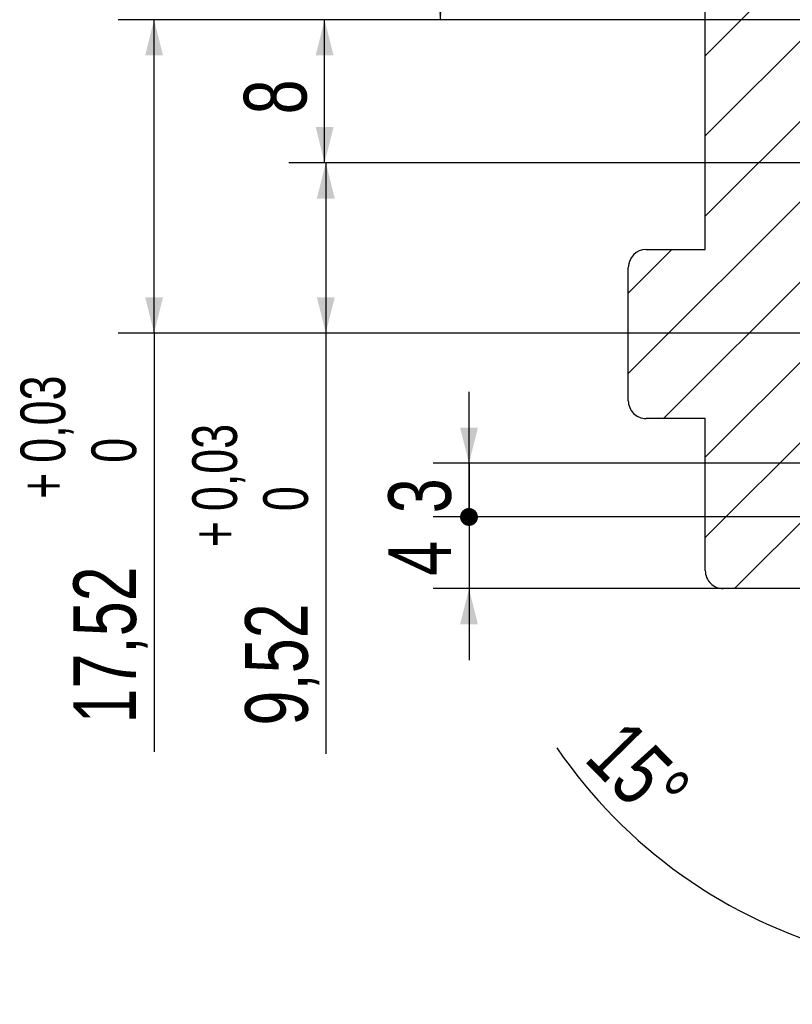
# Model space of a CAD drawing. Header units: millimetres. Extents: x 8 to 586, y 8 to 412.
# Tile 5 of 7: x 219 to 263, y 290 to 345. Entities that reach past the tile are written whole.
import ezdxf

# ---------------------------------------------------------------- set-up
doc = ezdxf.new("R2010")
doc.units = ezdxf.units.MM
doc.layers.add('DIMENSIONS', color=2, linetype='Continuous')
doc.layers.add('HATCH', color=3, linetype='Continuous')
doc.layers.add('OUTLINE', color=7, linetype='Continuous', lineweight=25)
doc.styles.add('SLDTEXTSTYLE1', font='TXT', dxfattribs={"width": 0.75})
doc.dimstyles.new('SLDDIMSTYLE11', dxfattribs={"dimtxt": 3.5, "dimasz": 2, "dimexe": 0, "dimexo": 0.0625, "dimgap": 0.875, "dimtad": 1, "dimrnd": 1e-09, "dimzin": 12, "dimdsep": 46, "dimtxsty": 'SLDTEXTSTYLE1', "dimsah": 1, "dimcen": 0.09, "dimadec": 0, "dimazin": 3, "dimtol": 1, "dimtp": 0.03, "dimtfac": 1, "dimtofl": 0, "dimtmove": 0, "dimatfit": 3, "dimfxl": 0, "dimfrac": 2, "dimtolj": 1, "dimarcsym": 0})
doc.dimstyles.new('SLDDIMSTYLE12', dxfattribs={"dimtxt": 3.5, "dimasz": 1, "dimexe": 0, "dimexo": 0.0625, "dimgap": 0.875, "dimtad": 1, "dimrnd": 1e-09, "dimzin": 12, "dimdsep": 46, "dimtxsty": 'SLDTEXTSTYLE1', "dimblk1": 'DOT', "dimsah": 1, "dimcen": 0.09, "dimadec": 0, "dimazin": 3, "dimtfac": 1, "dimtmove": 0, "dimatfit": 0, "dimldrblk": 'DOT', "dimfxl": 0, "dimfrac": 2, "dimtolj": 1, "dimtzin": 12, "dimarcsym": 0})
doc.dimstyles.new('SLDDIMSTYLE15', dxfattribs={"dimtxt": 3.5, "dimasz": 2, "dimexe": 0, "dimexo": 0.0625, "dimgap": 0.875, "dimtad": 1, "dimrnd": 1e-09, "dimzin": 12, "dimdsep": 46, "dimtxsty": 'SLDTEXTSTYLE1', "dimblk2": 'DOT', "dimsah": 1, "dimcen": 0.09, "dimadec": 0, "dimazin": 3, "dimtfac": 1, "dimtmove": 0, "dimatfit": 0, "dimfxl": 0, "dimfrac": 2, "dimtolj": 1, "dimtzin": 12, "dimarcsym": 0})
doc.dimstyles.new('SLDDIMSTYLE16', dxfattribs={"dimtxt": 3.5, "dimasz": 2, "dimexe": 0, "dimexo": 0.0625, "dimgap": 0.875, "dimtad": 1, "dimdec": 1, "dimrnd": 1e-09, "dimzin": 12, "dimdsep": 46, "dimtxsty": 'SLDTEXTSTYLE1', "dimsah": 1, "dimcen": 0.09, "dimadec": 0, "dimazin": 3, "dimtfac": 1, "dimtofl": 0, "dimtmove": 0, "dimatfit": 3, "dimfxl": 0, "dimfrac": 2, "dimtolj": 1, "dimtzin": 12, "dimarcsym": 0})
doc.dimstyles.new('SLDDIMSTYLE17', dxfattribs={"dimtxt": 3.5, "dimasz": 2, "dimexe": 0, "dimexo": 0.0625, "dimgap": 0.875, "dimtad": 1, "dimrnd": 1e-09, "dimzin": 12, "dimdsep": 46, "dimtxsty": 'SLDTEXTSTYLE1', "dimsah": 1, "dimcen": 0.09, "dimadec": 0, "dimazin": 3, "dimtol": 1, "dimtm": 0.05, "dimtfac": 1, "dimtofl": 0, "dimtmove": 0, "dimatfit": 3, "dimfxl": 0, "dimfrac": 2, "dimtolj": 1, "dimarcsym": 0})
doc.dimstyles.new('SLDDIMSTYLE6', dxfattribs={"dimtxt": 3.5, "dimasz": 2, "dimexe": 0, "dimexo": 0.0625, "dimgap": 0.875, "dimtad": 1, "dimdec": 4, "dimzin": 12, "dimdsep": 46, "dimtxsty": 'SLDTEXTSTYLE1', "dimsah": 1, "dimcen": 0.09, "dimazin": 3, "dimtfac": 1, "dimtofl": 0, "dimtmove": 0, "dimatfit": 3, "dimfxl": 0, "dimfrac": 2, "dimtolj": 1, "dimtzin": 12, "dimarcsym": 0})

# ---------------------------------------------------------------- blocks, each defined once
blk = doc.blocks.new('_D_12')
at = {"layer": 'DIMENSIONS'}
for p, q in [((294.4029050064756, 337.0265909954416), (234.500493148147, 337.0265909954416)), ((236.500493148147, 337.0265909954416), (236.500493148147, 327.5065909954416)), ((264.641033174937, 327.5065909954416), (234.500493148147, 327.5065909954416)), ((236.500493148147, 327.5065909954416), (236.500493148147, 303.9771874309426))]:
    blk.add_line(p, q, dxfattribs=at)
for points in [[(236.500493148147, 337.0265909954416), (236.000493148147, 335.0265909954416), (237.000493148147, 335.0265909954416)], [(236.500493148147, 327.5065909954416), (237.000493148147, 329.5065909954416), (236.000493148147, 329.5065909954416)]]:
    blk.add_solid(points, dxfattribs=at)
at = {"layer": 'DIMENSIONS', "attachment_point": 1, "rotation": 90.00000000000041, "style": 'SLDTEXTSTYLE1'}
for s, insert, char_height in [('0,03', (229.0344828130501, 317.5517555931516), 2.5), ('0', (233.0006018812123, 317.5517555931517), 2.5), ('+', (229.0344828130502, 315.5335813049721), 2.5), ('9,52', (231.9887562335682, 305.5646874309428), 3.5)]:
    blk.add_mtext(s, dxfattribs=dict(at, insert=insert, char_height=char_height))
blk = doc.blocks.new('_Dot')
at = {"color": 0, "linetype": 'ByBlock', "lineweight": -2}
blk.add_line((-0.5, 0), (-1, 0), dxfattribs=at)
at = {"color": 0, "linetype": 'ByBlock', "const_width": 0.5}
blk.add_lwpolyline([(-0.25, 0, 1), (0.25, 0, 1)], format="xyb", close=True, dxfattribs=at)
blk = doc.blocks.new('_D_13')
at = {"layer": 'DIMENSIONS'}
for p, q in [((244.500493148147, 317.2265909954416), (244.500493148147, 321.2265909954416)), ((294.4029050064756, 317.2265909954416), (242.500493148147, 317.2265909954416)), ((244.500493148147, 317.2265909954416), (244.500493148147, 313.2265909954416)), ((294.4029050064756, 313.2265909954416), (242.500493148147, 313.2265909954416)), ((244.500493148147, 313.2265909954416), (244.500493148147, 309.2265909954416))]:
    blk.add_line(p, q, dxfattribs=at)
blk.add_solid([(244.500493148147, 313.2265909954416), (244.000493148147, 311.2265909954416), (245.000493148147, 311.2265909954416)], dxfattribs=at)
at = {"layer": 'DIMENSIONS', "rotation": 270.0000000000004}
blk.add_blockref('_Dot', (244.500493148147, 317.2265909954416, -30.25000000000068), dxfattribs=at)
at = {"layer": 'DIMENSIONS', "insert": (239.988756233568, 313.9347376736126), "char_height": 3.5, "attachment_point": 1, "rotation": 90.00000000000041, "style": 'SLDTEXTSTYLE1'}
blk.add_mtext('4', dxfattribs=at)
blk = doc.blocks.new('_D_15')
at = {"layer": 'DIMENSIONS'}
for p, q in [((272.7529050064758, 319.2265909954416), (272.7529050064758, 289.9817669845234)), ((271.6902383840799, 316.2606651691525), (264.9249685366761, 291.0123343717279))]:
    blk.add_line(p, q, dxfattribs=at)
for radius, start, end in [(28.24482401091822, 214.2605817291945, 255.0000000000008), (28.24482401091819, 255.0000000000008, 270.0000000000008)]:
    blk.add_arc((272.7529050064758, 320.2265909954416), radius, start, end, dxfattribs=at)
for points in [[(265.4426066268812, 292.9441860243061), (267.2792825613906, 292.0079053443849), (267.5038057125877, 292.9823740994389)], [(272.7529050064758, 291.9817669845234), (270.7718233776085, 292.5521314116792), (270.7364850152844, 291.5527560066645)]]:
    blk.add_solid(points, dxfattribs=at)
at = {"layer": 'DIMENSIONS', "insert": (253.3609253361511, 306.0988530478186), "char_height": 3.5, "attachment_point": 1, "rotation": 314.50836555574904, "style": 'SLDTEXTSTYLE1'}
blk.add_mtext('15°', dxfattribs=at)
blk = doc.blocks.new('_D_21')
at = {"layer": 'DIMENSIONS'}
for p, q in [((244.5004931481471, 320.2265909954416), (244.5004931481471, 324.2265909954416)), ((271.7529050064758, 320.2265909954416), (242.5004931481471, 320.2265909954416)), ((244.5004931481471, 320.2265909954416), (244.5004931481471, 317.2265909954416)), ((295.2029050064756, 317.2265909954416), (242.5004931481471, 317.2265909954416)), ((244.5004931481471, 317.2265909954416), (244.5004931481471, 313.2265909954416))]:
    blk.add_line(p, q, dxfattribs=at)
blk.add_solid([(244.5004931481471, 320.2265909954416), (245.0004931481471, 322.2265909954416), (244.0004931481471, 322.2265909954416)], dxfattribs=at)
at = {"layer": 'DIMENSIONS', "rotation": 90.0000000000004}
blk.add_blockref('_Dot', (244.5004931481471, 317.2265909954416, -2.175721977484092), dxfattribs=at)
at = {"layer": 'DIMENSIONS', "insert": (239.9887562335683, 317.4347376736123), "char_height": 3.5, "attachment_point": 1, "rotation": 90.00000000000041, "style": 'SLDTEXTSTYLE1'}
blk.add_mtext('3', dxfattribs=at)
blk = doc.blocks.new('_D_22')
at = {"layer": 'DIMENSIONS'}
for p, q in [((281.8660083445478, 345.0265909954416), (234.4325852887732, 345.0265909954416)), ((236.4325852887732, 337.0265909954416), (236.4325852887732, 345.0265909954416)), ((263.6529050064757, 337.0265909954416), (234.4325852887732, 337.0265909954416))]:
    blk.add_line(p, q, dxfattribs=at)
for points in [[(236.4325852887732, 345.0265909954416), (235.9325852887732, 343.0265909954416), (236.9325852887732, 343.0265909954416)], [(236.4325852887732, 337.0265909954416), (236.9325852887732, 339.0265909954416), (235.9325852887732, 339.0265909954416)]]:
    blk.add_solid(points, dxfattribs=at)
at = {"layer": 'DIMENSIONS', "insert": (231.9208483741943, 339.7347376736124), "char_height": 3.5, "attachment_point": 1, "rotation": 90, "style": 'SLDTEXTSTYLE1'}
blk.add_mtext('8', dxfattribs=at)
blk = doc.blocks.new('_D_23')
at = {"layer": 'DIMENSIONS'}
for p, q in [((273.9029050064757, 364.0265909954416), (240.9029050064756, 364.0265909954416)), ((242.9029050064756, 345.0265909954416), (242.9029050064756, 364.0265909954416)), ((281.8660083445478, 345.0265909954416), (240.9029050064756, 345.0265909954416))]:
    blk.add_line(p, q, dxfattribs=at)
for points in [[(242.9029050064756, 364.0265909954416), (242.4029050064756, 362.0265909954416), (243.4029050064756, 362.0265909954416)], [(242.9029050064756, 345.0265909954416), (243.4029050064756, 347.0265909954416), (242.4029050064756, 347.0265909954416)]]:
    blk.add_solid(points, dxfattribs=at)
at = {"layer": 'DIMENSIONS', "attachment_point": 1, "rotation": 89.99999999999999, "style": 'SLDTEXTSTYLE1'}
for s, insert, char_height in [('0,05', (239.4030137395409, 355.3490154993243), 2.5), ('0', (235.4368946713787, 355.3490154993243), 2.5), ('-', (239.4030137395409, 353.7873330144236), 2.5), ('19', (238.3911680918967, 347.2393554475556), 3.5)]:
    blk.add_mtext(s, dxfattribs=dict(at, insert=insert, char_height=char_height))
blk = doc.blocks.new('_D_24')
at = {"layer": 'DIMENSIONS'}
for p, q in [((281.8660083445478, 345.0265909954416), (224.9029050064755, 345.0265909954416)), ((226.9029050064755, 327.5065909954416), (226.9029050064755, 345.0265909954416)), ((263.6529050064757, 327.5065909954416), (224.9029050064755, 327.5065909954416)), ((226.9029050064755, 327.5065909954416), (226.9029050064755, 304.09223811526))]:
    blk.add_line(p, q, dxfattribs=at)
for points in [[(226.9029050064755, 345.0265909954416), (226.4029050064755, 343.0265909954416), (227.4029050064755, 343.0265909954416)], [(226.9029050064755, 327.5065909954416), (227.4029050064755, 329.5065909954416), (226.4029050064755, 329.5065909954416)]]:
    blk.add_solid(points, dxfattribs=at)
at = {"layer": 'DIMENSIONS', "attachment_point": 1, "rotation": 90, "style": 'SLDTEXTSTYLE1'}
for s, insert, char_height in [('0,03', (219.4368946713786, 320.2542092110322), 2.5), ('0', (223.4030137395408, 320.2542092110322), 2.5), ('+', (219.4368946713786, 318.2360349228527), 2.5), ('17,52', (222.3911680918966, 305.67973811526), 3.5)]:
    blk.add_mtext(s, dxfattribs=dict(at, insert=insert, char_height=char_height))

msp = doc.modelspace()

# ---------------------------------------------------------------- hatches: boundary and pattern name
at = {"layer": 'HATCH'}
h = msp.add_hatch(dxfattribs=at)
h.set_pattern_fill('ANSI31', color=256, angle=2.8e-322, style=0)
h.set_pattern_definition([(45, (0, 0), (-2.245064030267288, 2.245064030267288), [])])
edge = h.paths.add_edge_path(flags=0)
edge.add_line((253.4029050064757, 331.1765909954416), (253.4029050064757, 323.7265909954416))
edge.add_arc((254.4029050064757, 323.7265909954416), 1, 180, 270.0000000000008)
edge.add_line((254.4029050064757, 322.7265909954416), (257.7029050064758, 322.7265909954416))
edge.add_line((257.7029050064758, 322.7265909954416), (257.7029050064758, 314.2265909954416))
edge.add_arc((258.7029050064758, 314.2265909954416), 1, 180, 270.0000000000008)
edge.add_line((258.7029050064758, 313.2265909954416), (264.1529050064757, 313.2265909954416))
edge.add_arc((264.1529050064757, 314.2265909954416), 1, 270.0000000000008, 360.0000000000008)
edge.add_line((265.1529050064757, 314.2265909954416), (265.1529050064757, 317.2265909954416))
edge.add_line((265.1529050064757, 317.2265909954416), (271.9490574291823, 317.2265909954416))
edge.add_line((271.9490574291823, 317.2265909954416), (272.7529050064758, 320.2265909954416))
edge.add_line((272.7529050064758, 320.2265909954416), (272.7529050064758, 326.5065909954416))
edge.add_arc((271.7529050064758, 326.5065909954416), 1, 0, 90)
edge.add_line((271.7529050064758, 327.5065909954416), (264.6529050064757, 327.5065909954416))
edge.add_arc((264.6529050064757, 328.5065909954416), 1, 180, 270, ccw=False)
edge.add_line((263.6529050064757, 328.5065909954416), (263.6529050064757, 336.0265909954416))
edge.add_arc((264.6529050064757, 336.0265909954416), 1, 89.9999999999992, 180, ccw=False)
edge.add_line((264.6529050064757, 337.0265909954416), (274.8529050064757, 337.0265909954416))
edge.add_arc((274.8529050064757, 338.5265909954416), 1.5, 270.0000000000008, 360.0000000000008)
edge.add_line((276.3529050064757, 338.5265909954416), (276.3529050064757, 342.6560152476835))
edge.add_line((276.3529050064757, 342.6560152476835), (282.8660083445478, 345.0265909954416))
edge.add_arc((286.1029050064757, 347.3765909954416), 3.999999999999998, 180, 215.9798005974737, ccw=False)
edge.add_line((282.1029050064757, 347.3765909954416), (282.1029050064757, 347.612904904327))
edge.add_arc((282.6029050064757, 347.612904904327), 0.4999999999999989, 127.11726346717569, 180, ccw=False)
edge.add_arc((280.8529050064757, 349.9253711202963), 2.4, 307.1172634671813, 383.4555883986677)
edge.add_arc((305.9888123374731, 360.8316153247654), 25.00000000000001, 182.005822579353, 203.455588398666, ccw=False)
edge.add_arc((283.0029050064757, 360.0265909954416), 2.000000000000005, 113.13239639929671, 182.0058225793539, ccw=False)
edge.add_arc((281.9029050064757, 362.6014696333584), 0.7999999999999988, 293.1323963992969, 360.0000000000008)
edge.add_line((282.7029050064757, 362.6014696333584), (282.7029050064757, 364.0265909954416))
edge.add_line((282.7029050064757, 364.0265909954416), (274.9029050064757, 364.0265909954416))
edge.add_line((274.9029050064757, 364.0265909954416), (271.8029050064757, 360.9265909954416))
edge.add_line((271.8029050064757, 360.9265909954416), (251.9029050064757, 360.9265909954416))
edge.add_arc((251.9029050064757, 359.9265909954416), 1, 90, 180)
edge.add_line((250.9029050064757, 359.9265909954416), (250.9029050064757, 356.8299230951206))
edge.add_arc((251.9029050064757, 356.8299230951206), 1, 180, 240.0000000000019)
edge.add_line((251.4029050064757, 355.9638976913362), (257.7029050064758, 352.3265909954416))
edge.add_line((257.7029050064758, 352.3265909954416), (257.7029050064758, 332.1765909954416))
edge.add_line((257.7029050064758, 332.1765909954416), (254.4029050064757, 332.1765909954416))
edge.add_arc((254.4029050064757, 331.1765909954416), 1, 90, 180)

# ---------------------------------------------------------------- linework, layer by layer
at = {"layer": 'OUTLINE'}
for p, q in [((257.7029050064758, 332.1765909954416), (257.7029050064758, 352.3265909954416)), ((254.4029050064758, 332.1765909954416), (257.7029050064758, 332.1765909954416)), ((253.4029050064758, 323.7265909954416), (253.4029050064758, 331.1765909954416)), ((257.7029050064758, 322.7265909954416), (254.4029050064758, 322.7265909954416)), ((257.7029050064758, 314.2265909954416), (257.7029050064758, 322.7265909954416)), ((264.1529050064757, 313.2265909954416), (258.7029050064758, 313.2265909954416))]:
    msp.add_line(p, q, dxfattribs=at)
for centre, start, end in [((254.4029050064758, 331.1765909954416), 90, 180), ((254.4029050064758, 323.7265909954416), 180, 270.0000000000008), ((258.7029050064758, 314.2265909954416), 180, 270.0000000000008)]:
    msp.add_arc(centre, 1, start, end, dxfattribs=at)

# ---------------------------------------------------------------- dimensions: what is measured, and where the dimension line sits
at = {"layer": 'DIMENSIONS'}
for base, p1, p2, dimstyle, picture, middle in [((242.9029050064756, 364.0265909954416), (282.8660083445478, 345.0265909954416), (274.9029050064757, 364.0265909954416), 'SLDDIMSTYLE17', '_D_23', (242.9029050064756, 354.5265909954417)), ((226.9029050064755, 345.0265909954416), (264.6529050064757, 327.5065909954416), (282.8660083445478, 345.0265909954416), 'SLDDIMSTYLE11', '_D_24', (226.9029050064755, 316.1993791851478)), ((236.4325852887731, 345.0265909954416), (264.6529050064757, 337.0265909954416), (282.8660083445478, 345.0265909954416), 'SLDDIMSTYLE16', '_D_22', (236.4325852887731, 341.0265909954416)), ((236.500493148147, 327.5065909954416), (295.4029050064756, 337.0265909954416), (295.4029050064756, 327.5065909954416), 'SLDDIMSTYLE11', '_D_12', (236.500493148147, 314.7906270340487)), ((244.5004931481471, 317.2265909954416), (272.7529050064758, 320.2265909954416), (296.2029050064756, 317.2265909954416), 'SLDDIMSTYLE15', '_D_21', (244.5004931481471, 318.7265909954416)), ((244.500493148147, 313.2265909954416), (295.4029050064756, 317.2265909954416), (295.4029050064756, 313.2265909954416), 'SLDDIMSTYLE12', '_D_13', (244.500493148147, 315.2265909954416))]:
    dim = msp.add_linear_dim(base=base, p1=p1, p2=p2, angle=90.0000000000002, dimstyle=dimstyle, dxfattribs=at)
    dim.commit()
    dim.dimension.update_dxf_attribs({"geometry": picture, "text_midpoint": middle, "dimtype": 160})
dim = msp.add_angular_dim_2l(base=(269.0662156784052, 292.2234053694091), line1=((272.7529050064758, 326.5065909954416), (272.7529050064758, 320.2265909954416)), line2=((271.9490574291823, 317.2265909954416), (272.7529050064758, 320.2265909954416)), dimstyle='SLDDIMSTYLE6', dxfattribs=at)
dim.commit()
dim.dimension.update_dxf_attribs({"geometry": '_D_15', "text_midpoint": (252.6101623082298, 300.4265909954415), "dimtype": 162})

doc.saveas('drawing.dxf')
